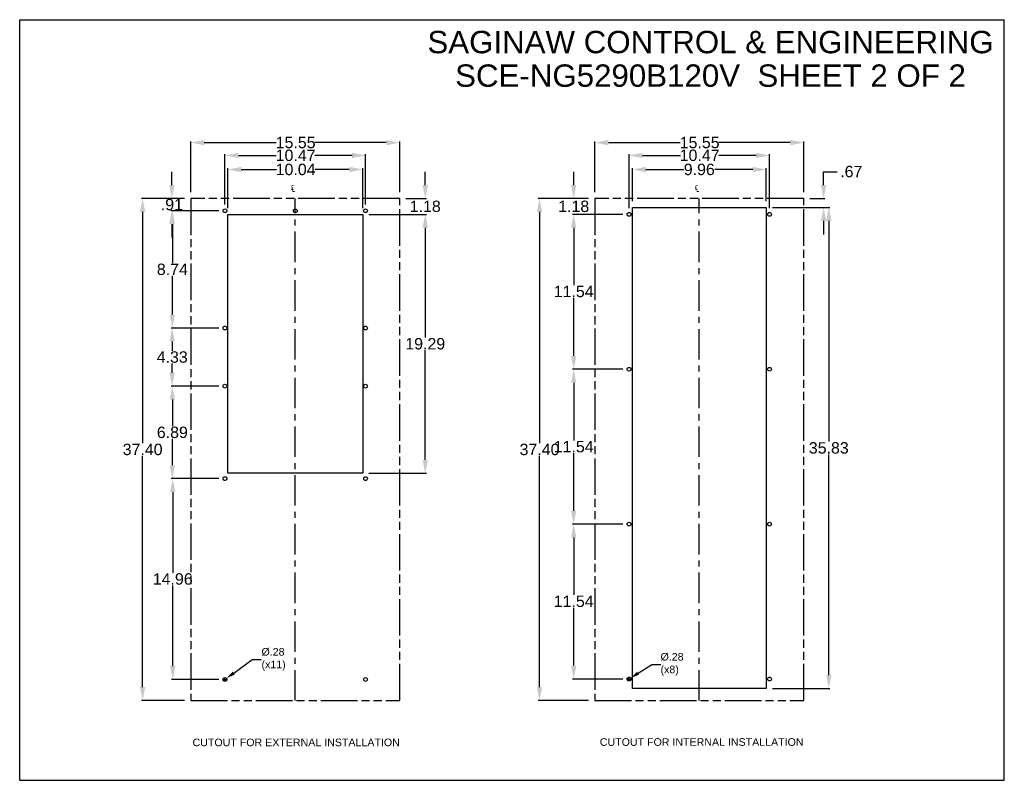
# Model space of a CAD drawing. Header units: inches. Extents: x 0 to 188, y 0 to 85.
# Tile 14 of 14: x 115 to 188, y 17 to 73. Entities that reach past the tile are written whole.
import ezdxf

# ---------------------------------------------------------------- set-up
doc = ezdxf.new("R2010")
doc.units = ezdxf.units.IN
doc.header["$LTSCALE"] = 6.05
doc.header["$MEASUREMENT"] = 0
doc.header["$PDMODE"] = 3
doc.header["$PDSIZE"] = 0.3125
doc.linetypes.add('CENTER', pattern=[0.6, 0.375, -0.075, 0.075, -0.075])
doc.linetypes.add('PHANTOM', pattern=[0.8, 0.45, -0.05, 0.1, -0.05, 0.1, -0.05])
doc.layers.get('0').update_dxf_attribs({"linetype": 'CONTINUOUS'})
doc.layers.get('Defpoints').update_dxf_attribs({"linetype": 'CONTINUOUS'})
for name, color, linetype in [('02___PRT_ALL_AXES', 7, 'CONTINUOUS'), ('DEFAULT_1', 7, 'CENTER'), ('DEFAULT_3', 7, 'PHANTOM')]:
    doc.layers.add(name, color=color, linetype=linetype)
doc.styles.get("Standard").update_dxf_attribs({"font": 'arial.ttf'})
doc.styles.add('TEXTSTYLE_1', font='gdt', dxfattribs={"width": 0.8})
doc.dimstyles.new('DIMSTYLE_1', dxfattribs={"dimtxt": 0.85, "dimasz": 1, "dimexe": 0.09, "dimexo": 0.07, "dimgap": 0.0425, "dimtad": 0, "dimtih": 1, "dimtoh": 1, "dimzin": 4, "dimdsep": 46, "dimtxsty": 'Standard', "dimblk": '_FILLED', "dimblk1": '_FILLED', "dimblk2": '_FILLED', "dimcen": 0.09, "dimazin": 1, "dimtfac": 1, "dimtofl": 0, "dimtmove": 0, "dimatfit": 3, "dimldrblk": '_FILLED', "dimfxl": 0, "dimtolj": 1, "dimtzin": 4, "dimarcsym": 0})
doc.dimstyles.new('DIMSTYLE_2', dxfattribs={"dimtxt": 0.566667, "dimasz": 0.666667, "dimexe": 0.09, "dimexo": 0.07, "dimgap": 0.09, "dimtad": 0, "dimtih": 1, "dimtoh": 1, "dimzin": 4, "dimdsep": 46, "dimtxsty": 'Standard', "dimblk": '_FILLED', "dimblk1": '_FILLED', "dimblk2": '_FILLED', "dimcen": 0.09, "dimazin": 1, "dimtfac": 1, "dimtofl": 0, "dimtmove": 0, "dimatfit": 1, "dimldrblk": '_FILLED', "dimfxl": 0, "dimtolj": 1, "dimtzin": 4, "dimarcsym": 0})

# ---------------------------------------------------------------- blocks, each defined once
blk = doc.blocks.new('_FILLED')
at = {"color": 0, "linetype": 'ByBlock'}
blk.add_solid([(0, 0), (-1, 0.2), (-1, -0.2)], dxfattribs=at)
blk = doc.blocks.new('*D28')
at = {"color": 0, "linetype": 'Continuous', "lineweight": -2}
for p, q in [((127.885, 60.315), (127.885, 64.104)), ((128.885, 64.014), (134.246, 64.014)), ((142.435, 64.014), (137.126, 64.014)), ((143.435, 60.315), (143.435, 64.104))]:
    blk.add_line(p, q, dxfattribs=at)
at = {"layer": 'Defpoints', "color": 0, "linetype": 'Continuous'}
for p in [(127.885, 64.014), (127.885, 60.245), (143.435, 60.245)]:
    blk.add_point(p, dxfattribs=at)
at = {"color": 0, "linetype": 'Continuous', "lineweight": -2, "rotation": 180}
blk.add_blockref('_FILLED', (127.885, 64.014), dxfattribs=at)
at = {"color": 0, "linetype": 'Continuous', "lineweight": -2}
blk.add_blockref('_FILLED', (143.435, 64.014), dxfattribs=at)
at = {"color": 0, "linetype": 'Continuous', "insert": (135.686, 64.448), "char_height": 0.85, "width": 1.98017, "attachment_point": 2}
blk.add_mtext('\\A1;15.55', dxfattribs=at)
blk = doc.blocks.new('*D29')
at = {"color": 0, "linetype": 'Continuous', "lineweight": -2}
for p, q in [((127.418, 59.848), (124.2, 59.848)), ((124.29, 58.848), (124.29, 41.622)), ((124.29, 23.448), (124.29, 40.668)), ((127.418, 22.448), (124.2, 22.448))]:
    blk.add_line(p, q, dxfattribs=at)
at = {"layer": 'Defpoints', "color": 0, "linetype": 'Continuous'}
for p in [(127.488, 59.848), (124.29, 22.448), (127.488, 22.448)]:
    blk.add_point(p, dxfattribs=at)
at = {"color": 0, "linetype": 'Continuous', "lineweight": -2}
for p, rotation in [((124.29, 59.848), 90), ((124.29, 22.448), 270)]:
    blk.add_blockref('_FILLED', p, dxfattribs=dict(at, rotation=rotation))
at = {"color": 0, "linetype": 'Continuous', "insert": (124.29, 41.58), "char_height": 0.85, "width": 1.98017, "attachment_point": 2}
blk.add_mtext('\\A1;37.40', dxfattribs=at)
blk = doc.blocks.new('*D30')
at = {"color": 0, "linetype": 'Continuous', "lineweight": -2}
for p, q in [((145.34, 60.848), (145.34, 61.848)), ((143.902, 59.848), (145.43, 59.848)), ((141.147, 58.668), (145.43, 58.668)), ((145.34, 57.668), (145.34, 56.668))]:
    blk.add_line(p, q, dxfattribs=at)
at = {"layer": 'Defpoints', "color": 0, "linetype": 'Continuous'}
for p in [(143.832, 59.848), (141.077, 58.668), (145.34, 58.668)]:
    blk.add_point(p, dxfattribs=at)
at = {"color": 0, "linetype": 'Continuous', "lineweight": -2}
for p, rotation in [((145.34, 59.848), 270), ((145.34, 58.668), 90)]:
    blk.add_blockref('_FILLED', p, dxfattribs=dict(at, rotation=rotation))
at = {"color": 0, "linetype": 'Continuous', "insert": (145.34, 59.692), "char_height": 0.85, "width": 1.5399, "attachment_point": 2}
blk.add_mtext('\\A1;1.18', dxfattribs=at)
blk = doc.blocks.new('*D31')
at = {"color": 0, "linetype": 'Continuous', "lineweight": -2}
for p, q in [((141.147, 58.668), (145.43, 58.668)), ((145.34, 57.668), (145.34, 49.497)), ((145.34, 40.378), (145.34, 48.544)), ((141.147, 39.378), (145.43, 39.378))]:
    blk.add_line(p, q, dxfattribs=at)
at = {"layer": 'Defpoints', "color": 0, "linetype": 'Continuous'}
for p in [(141.077, 58.668), (141.077, 39.378), (145.34, 39.378)]:
    blk.add_point(p, dxfattribs=at)
at = {"color": 0, "linetype": 'Continuous', "lineweight": -2}
for p, rotation in [((145.34, 58.668), 90), ((145.34, 39.378), 270)]:
    blk.add_blockref('_FILLED', p, dxfattribs=dict(at, rotation=rotation))
at = {"color": 0, "linetype": 'Continuous', "insert": (145.34, 49.454), "char_height": 0.85, "width": 1.98017, "attachment_point": 2}
blk.add_mtext('\\A1;19.29', dxfattribs=at)
blk = doc.blocks.new('*D32')
at = {"color": 0, "linetype": 'Continuous', "lineweight": -2}
for p, q in [((130.425, 59.405), (130.425, 63.148)), ((140.895, 59.405), (140.895, 63.148)), ((131.425, 63.058), (134.247, 63.058)), ((139.895, 63.058), (137.121, 63.058))]:
    blk.add_line(p, q, dxfattribs=at)
at = {"layer": 'Defpoints', "color": 0, "linetype": 'Continuous'}
for p in [(130.425, 63.058), (130.425, 59.335), (140.895, 59.335)]:
    blk.add_point(p, dxfattribs=at)
at = {"color": 0, "linetype": 'Continuous', "lineweight": -2, "rotation": 180}
blk.add_blockref('_FILLED', (130.425, 63.058), dxfattribs=at)
at = {"color": 0, "linetype": 'Continuous', "lineweight": -2}
blk.add_blockref('_FILLED', (140.895, 63.058), dxfattribs=at)
at = {"color": 0, "linetype": 'Continuous', "insert": (135.684, 63.492), "char_height": 0.85, "width": 1.98017, "attachment_point": 2}
blk.add_mtext('\\A1;10.47', dxfattribs=at)
blk = doc.blocks.new('*D33')
at = {"color": 0, "linetype": 'Continuous', "lineweight": -2}
for p, q in [((130.64, 59.135), (130.64, 62.098)), ((131.64, 62.008), (134.249, 62.008)), ((139.68, 62.008), (137.119, 62.008)), ((140.68, 59.135), (140.68, 62.098))]:
    blk.add_line(p, q, dxfattribs=at)
at = {"layer": 'Defpoints', "color": 0, "linetype": 'Continuous'}
for p in [(140.68, 62.008), (130.64, 59.065), (140.68, 59.065)]:
    blk.add_point(p, dxfattribs=at)
at = {"color": 0, "linetype": 'Continuous', "lineweight": -2, "rotation": 180}
blk.add_blockref('_FILLED', (130.64, 62.008), dxfattribs=at)
at = {"color": 0, "linetype": 'Continuous', "lineweight": -2}
blk.add_blockref('_FILLED', (140.68, 62.008), dxfattribs=at)
at = {"color": 0, "linetype": 'Continuous', "insert": (135.684, 62.442), "char_height": 0.85, "width": 1.98017, "attachment_point": 2}
blk.add_mtext('\\A1;10.04', dxfattribs=at)
blk = doc.blocks.new('*D34')
at = {"color": 0, "linetype": 'Continuous', "lineweight": -2}
for p, q in [((126.47, 60.848), (126.47, 61.848)), ((127.418, 59.848), (126.38, 59.848)), ((129.958, 58.938), (126.38, 58.938)), ((126.47, 57.938), (126.47, 56.938))]:
    blk.add_line(p, q, dxfattribs=at)
at = {"layer": 'Defpoints', "color": 0, "linetype": 'Continuous'}
for p in [(127.488, 59.848), (126.47, 58.938), (130.028, 58.938)]:
    blk.add_point(p, dxfattribs=at)
at = {"color": 0, "linetype": 'Continuous', "lineweight": -2}
for p, rotation in [((126.47, 59.848), 270), ((126.47, 58.938), 90)]:
    blk.add_blockref('_FILLED', p, dxfattribs=dict(at, rotation=rotation))
at = {"color": 0, "linetype": 'Continuous', "insert": (126.47, 59.827), "char_height": 0.85, "width": 1.09963, "attachment_point": 2}
blk.add_mtext('\\A1;.91', dxfattribs=at)
blk = doc.blocks.new('*D35')
at = {"color": 0, "linetype": 'Continuous', "lineweight": -2}
for p, q in [((129.958, 58.938), (126.415, 58.938)), ((126.505, 57.938), (126.505, 55.042)), ((126.505, 51.198), (126.505, 54.089)), ((129.958, 50.198), (126.415, 50.198))]:
    blk.add_line(p, q, dxfattribs=at)
at = {"layer": 'Defpoints', "color": 0, "linetype": 'Continuous'}
for p in [(130.028, 58.938), (126.505, 50.198), (130.028, 50.198)]:
    blk.add_point(p, dxfattribs=at)
at = {"color": 0, "linetype": 'Continuous', "lineweight": -2}
for p, rotation in [((126.505, 58.938), 90), ((126.505, 50.198), 270)]:
    blk.add_blockref('_FILLED', p, dxfattribs=dict(at, rotation=rotation))
at = {"color": 0, "linetype": 'Continuous', "insert": (126.505, 54.999), "char_height": 0.85, "width": 1.5399, "attachment_point": 2}
blk.add_mtext('\\A1;8.74', dxfattribs=at)
blk = doc.blocks.new('*D36')
at = {"color": 0, "linetype": 'Continuous', "lineweight": -2}
for p, q in [((129.958, 50.198), (126.404, 50.198)), ((126.494, 49.198), (126.494, 48.507)), ((126.494, 46.868), (126.494, 47.553)), ((129.958, 45.868), (126.404, 45.868))]:
    blk.add_line(p, q, dxfattribs=at)
at = {"layer": 'Defpoints', "color": 0, "linetype": 'Continuous'}
for p in [(130.028, 50.198), (126.494, 45.868), (130.028, 45.868)]:
    blk.add_point(p, dxfattribs=at)
at = {"color": 0, "linetype": 'Continuous', "lineweight": -2}
for p, rotation in [((126.494, 50.198), 90), ((126.494, 45.868), 270)]:
    blk.add_blockref('_FILLED', p, dxfattribs=dict(at, rotation=rotation))
at = {"color": 0, "linetype": 'Continuous', "insert": (126.494, 48.465), "char_height": 0.85, "width": 1.5399, "attachment_point": 2}
blk.add_mtext('\\A1;4.33', dxfattribs=at)
blk = doc.blocks.new('*D37')
at = {"color": 0, "linetype": 'Continuous', "lineweight": -2}
for p, q in [((129.958, 45.868), (126.414, 45.868)), ((126.504, 44.868), (126.504, 42.897)), ((126.504, 39.978), (126.504, 41.944)), ((129.958, 38.978), (126.414, 38.978))]:
    blk.add_line(p, q, dxfattribs=at)
at = {"layer": 'Defpoints', "color": 0, "linetype": 'Continuous'}
for p in [(130.028, 45.868), (126.504, 38.978), (130.028, 38.978)]:
    blk.add_point(p, dxfattribs=at)
at = {"color": 0, "linetype": 'Continuous', "lineweight": -2}
for p, rotation in [((126.504, 45.868), 90), ((126.504, 38.978), 270)]:
    blk.add_blockref('_FILLED', p, dxfattribs=dict(at, rotation=rotation))
at = {"color": 0, "linetype": 'Continuous', "insert": (126.504, 42.854), "char_height": 0.85, "width": 1.5399, "attachment_point": 2}
blk.add_mtext('\\A1;6.89', dxfattribs=at)
blk = doc.blocks.new('*D38')
at = {"color": 0, "linetype": 'Continuous', "lineweight": -2}
for p, q in [((129.958, 38.978), (126.442, 38.978)), ((126.532, 37.978), (126.532, 31.972)), ((126.532, 25.018), (126.532, 31.019)), ((129.958, 24.018), (126.442, 24.018))]:
    blk.add_line(p, q, dxfattribs=at)
at = {"layer": 'Defpoints', "color": 0, "linetype": 'Continuous'}
for p in [(130.028, 38.978), (126.532, 24.018), (130.028, 24.018)]:
    blk.add_point(p, dxfattribs=at)
at = {"color": 0, "linetype": 'Continuous', "lineweight": -2}
for p, rotation in [((126.532, 38.978), 90), ((126.532, 24.018), 270)]:
    blk.add_blockref('_FILLED', p, dxfattribs=dict(at, rotation=rotation))
at = {"color": 0, "linetype": 'Continuous', "insert": (126.532, 31.929), "char_height": 0.85, "width": 1.98017, "attachment_point": 2}
blk.add_mtext('\\A1;14.96', dxfattribs=at)
blk = doc.blocks.new('*D39')
at = {"color": 0, "linetype": 'Continuous', "lineweight": -2}
for p, q in [((131.075, 24.496), (132.452, 25.507)), ((132.452, 25.507), (133.118, 25.507)), ((130.335, 24.018), (130.515, 24.018)), ((130.425, 23.928), (130.425, 24.108))]:
    blk.add_line(p, q, dxfattribs=at)
at = {"layer": 'Defpoints', "color": 0, "linetype": 'Continuous'}
for p in [(130.312, 23.936), (130.538, 24.101)]:
    blk.add_point(p, dxfattribs=at)
at = {"color": 0, "linetype": 'Continuous', "lineweight": -2, "xscale": 0.6666666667, "yscale": 0.6666666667, "zscale": 0.6666666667, "rotation": 216.2944890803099}
blk.add_blockref('_FILLED', (130.538, 24.101), dxfattribs=at)
at = {"color": 0, "linetype": 'Continuous', "insert": (133.144, 26.361), "char_height": 0.5667, "width": 1.85518, "attachment_point": 1}
blk.add_mtext('\\A1;%%c.28\\P(x11)', dxfattribs=at)
blk = doc.blocks.new('*D40')
at = {"color": 0, "linetype": 'Continuous', "lineweight": -2}
for p, q in [((157.51, 59.848), (153.76, 59.848)), ((153.85, 58.848), (153.85, 41.622)), ((153.85, 23.448), (153.85, 40.668)), ((157.51, 22.448), (153.76, 22.448))]:
    blk.add_line(p, q, dxfattribs=at)
at = {"layer": 'Defpoints', "color": 0, "linetype": 'Continuous'}
for p in [(153.85, 59.848), (157.58, 59.848), (157.58, 22.448)]:
    blk.add_point(p, dxfattribs=at)
at = {"color": 0, "linetype": 'Continuous', "lineweight": -2}
for p, rotation in [((153.85, 59.848), 90), ((153.85, 22.448), 270)]:
    blk.add_blockref('_FILLED', p, dxfattribs=dict(at, rotation=rotation))
at = {"color": 0, "linetype": 'Continuous', "insert": (153.85, 41.58), "char_height": 0.85, "width": 1.98017, "attachment_point": 2}
blk.add_mtext('\\A1;37.40', dxfattribs=at)
blk = doc.blocks.new('*D41')
at = {"color": 0, "linetype": 'Continuous', "lineweight": -2}
for p, q in [((157.977, 60.315), (157.977, 64.104)), ((158.977, 64.014), (164.338, 64.014)), ((172.527, 64.014), (167.218, 64.014)), ((173.527, 60.315), (173.527, 64.104))]:
    blk.add_line(p, q, dxfattribs=at)
at = {"layer": 'Defpoints', "color": 0, "linetype": 'Continuous'}
for p in [(157.977, 64.014), (157.977, 60.245), (173.527, 60.245)]:
    blk.add_point(p, dxfattribs=at)
at = {"color": 0, "linetype": 'Continuous', "lineweight": -2, "rotation": 180}
blk.add_blockref('_FILLED', (157.977, 64.014), dxfattribs=at)
at = {"color": 0, "linetype": 'Continuous', "lineweight": -2}
blk.add_blockref('_FILLED', (173.527, 64.014), dxfattribs=at)
at = {"color": 0, "linetype": 'Continuous', "insert": (165.778, 64.448), "char_height": 0.85, "width": 1.98017, "attachment_point": 2}
blk.add_mtext('\\A1;15.55', dxfattribs=at)
blk = doc.blocks.new('*D42')
at = {"color": 0, "linetype": 'Continuous', "lineweight": -2}
for p, q in [((160.517, 59.135), (160.517, 63.148)), ((170.987, 59.135), (170.987, 63.148)), ((161.517, 63.058), (164.339, 63.058)), ((169.987, 63.058), (167.213, 63.058))]:
    blk.add_line(p, q, dxfattribs=at)
at = {"layer": 'Defpoints', "color": 0, "linetype": 'Continuous'}
for p in [(160.517, 63.058), (160.517, 59.065), (170.987, 59.065)]:
    blk.add_point(p, dxfattribs=at)
at = {"color": 0, "linetype": 'Continuous', "lineweight": -2, "rotation": 180}
blk.add_blockref('_FILLED', (160.517, 63.058), dxfattribs=at)
at = {"color": 0, "linetype": 'Continuous', "lineweight": -2}
blk.add_blockref('_FILLED', (170.987, 63.058), dxfattribs=at)
at = {"color": 0, "linetype": 'Continuous', "insert": (165.776, 63.492), "char_height": 0.85, "width": 1.98017, "attachment_point": 2}
blk.add_mtext('\\A1;10.47', dxfattribs=at)
blk = doc.blocks.new('*D43')
at = {"color": 0, "linetype": 'Continuous', "lineweight": -2}
for p, q in [((160.772, 59.645), (160.772, 62.098)), ((161.772, 62.008), (164.604, 62.008)), ((169.732, 62.008), (166.896, 62.008)), ((170.732, 59.645), (170.732, 62.098))]:
    blk.add_line(p, q, dxfattribs=at)
at = {"layer": 'Defpoints', "color": 0, "linetype": 'Continuous'}
for p in [(160.772, 62.008), (160.772, 59.575), (170.732, 59.575)]:
    blk.add_point(p, dxfattribs=at)
at = {"color": 0, "linetype": 'Continuous', "lineweight": -2, "rotation": 180}
blk.add_blockref('_FILLED', (160.772, 62.008), dxfattribs=at)
at = {"color": 0, "linetype": 'Continuous', "lineweight": -2}
blk.add_blockref('_FILLED', (170.732, 62.008), dxfattribs=at)
at = {"color": 0, "linetype": 'Continuous', "insert": (165.75, 62.442), "char_height": 0.85, "width": 1.5399, "attachment_point": 2}
blk.add_mtext('\\A1;9.96', dxfattribs=at)
blk = doc.blocks.new('*D44')
at = {"color": 0, "linetype": 'Continuous', "lineweight": -2}
for p, q in [((156.395, 60.848), (156.395, 61.848)), ((157.51, 59.848), (156.305, 59.848)), ((160.05, 58.668), (156.305, 58.668)), ((156.395, 57.668), (156.395, 56.668))]:
    blk.add_line(p, q, dxfattribs=at)
at = {"layer": 'Defpoints', "color": 0, "linetype": 'Continuous'}
for p in [(157.58, 59.848), (156.395, 58.668), (160.12, 58.668)]:
    blk.add_point(p, dxfattribs=at)
at = {"color": 0, "linetype": 'Continuous', "lineweight": -2}
for p, rotation in [((156.395, 59.848), 270), ((156.395, 58.668), 90)]:
    blk.add_blockref('_FILLED', p, dxfattribs=dict(at, rotation=rotation))
at = {"color": 0, "linetype": 'Continuous', "insert": (156.395, 59.692), "char_height": 0.85, "width": 1.5399, "attachment_point": 2}
blk.add_mtext('\\A1;1.18', dxfattribs=at)
blk = doc.blocks.new('*D45')
at = {"color": 0, "linetype": 'Continuous', "lineweight": -2}
for p, q in [((160.05, 58.668), (156.306, 58.668)), ((156.396, 57.668), (156.396, 53.392)), ((156.396, 48.128), (156.396, 52.439)), ((160.05, 47.128), (156.306, 47.128))]:
    blk.add_line(p, q, dxfattribs=at)
at = {"layer": 'Defpoints', "color": 0, "linetype": 'Continuous'}
for p in [(160.12, 58.668), (156.396, 47.128), (160.12, 47.128)]:
    blk.add_point(p, dxfattribs=at)
at = {"color": 0, "linetype": 'Continuous', "lineweight": -2}
for p, rotation in [((156.396, 58.668), 90), ((156.396, 47.128), 270)]:
    blk.add_blockref('_FILLED', p, dxfattribs=dict(at, rotation=rotation))
at = {"color": 0, "linetype": 'Continuous', "insert": (156.396, 53.35), "char_height": 0.85, "width": 1.98017, "attachment_point": 2}
blk.add_mtext('\\A1;11.54', dxfattribs=at)
blk = doc.blocks.new('*D46')
at = {"color": 0, "linetype": 'Continuous', "lineweight": -2}
for p, q in [((160.05, 47.128), (156.306, 47.128)), ((156.396, 46.128), (156.396, 41.832)), ((156.396, 36.588), (156.396, 40.879)), ((160.05, 35.588), (156.306, 35.588))]:
    blk.add_line(p, q, dxfattribs=at)
at = {"layer": 'Defpoints', "color": 0, "linetype": 'Continuous'}
for p in [(160.12, 47.128), (156.396, 35.588), (160.12, 35.588)]:
    blk.add_point(p, dxfattribs=at)
at = {"color": 0, "linetype": 'Continuous', "lineweight": -2}
for p, rotation in [((156.396, 47.128), 90), ((156.396, 35.588), 270)]:
    blk.add_blockref('_FILLED', p, dxfattribs=dict(at, rotation=rotation))
at = {"color": 0, "linetype": 'Continuous', "insert": (156.396, 41.789), "char_height": 0.85, "width": 1.98017, "attachment_point": 2}
blk.add_mtext('\\A1;11.54', dxfattribs=at)
blk = doc.blocks.new('*D47')
at = {"color": 0, "linetype": 'Continuous', "lineweight": -2}
for p, q in [((160.05, 35.588), (156.306, 35.588)), ((156.396, 34.588), (156.396, 30.312)), ((156.396, 25.048), (156.396, 29.359)), ((160.05, 24.048), (156.306, 24.048))]:
    blk.add_line(p, q, dxfattribs=at)
at = {"layer": 'Defpoints', "color": 0, "linetype": 'Continuous'}
for p in [(160.12, 35.588), (156.396, 24.048), (160.12, 24.048)]:
    blk.add_point(p, dxfattribs=at)
at = {"color": 0, "linetype": 'Continuous', "lineweight": -2}
for p, rotation in [((156.396, 35.588), 90), ((156.396, 24.048), 270)]:
    blk.add_blockref('_FILLED', p, dxfattribs=dict(at, rotation=rotation))
at = {"color": 0, "linetype": 'Continuous', "insert": (156.396, 30.27), "char_height": 0.85, "width": 1.98017, "attachment_point": 2}
blk.add_mtext('\\A1;11.54', dxfattribs=at)
blk = doc.blocks.new('*D48')
at = {"color": 0, "linetype": 'Continuous', "lineweight": -2}
for p, q in [((175.009, 60.848), (175.009, 61.848)), ((175.009, 61.848), (176.009, 61.848)), ((173.994, 59.848), (175.099, 59.848)), ((171.199, 59.178), (175.099, 59.178)), ((175.009, 58.178), (175.009, 57.178))]:
    blk.add_line(p, q, dxfattribs=at)
at = {"layer": 'Defpoints', "color": 0, "linetype": 'Continuous'}
for p in [(173.924, 59.848), (171.129, 59.178), (175.009, 59.178)]:
    blk.add_point(p, dxfattribs=at)
at = {"color": 0, "linetype": 'Continuous', "lineweight": -2}
for p, rotation in [((175.009, 59.848), 270), ((175.009, 59.178), 90)]:
    blk.add_blockref('_FILLED', p, dxfattribs=dict(at, rotation=rotation))
at = {"color": 0, "linetype": 'Continuous', "insert": (176.246, 62.282), "char_height": 0.85, "width": 1.09963, "attachment_point": 1}
blk.add_mtext('\\A1;.67', dxfattribs=at)
blk = doc.blocks.new('*D49')
at = {"color": 0, "linetype": 'Continuous', "lineweight": -2}
for p, q in [((171.199, 59.178), (175.485, 59.178)), ((175.395, 58.178), (175.395, 41.737)), ((175.395, 24.348), (175.395, 40.783)), ((171.199, 23.348), (175.485, 23.348))]:
    blk.add_line(p, q, dxfattribs=at)
at = {"layer": 'Defpoints', "color": 0, "linetype": 'Continuous'}
for p in [(171.129, 59.178), (171.129, 23.348), (175.395, 23.348)]:
    blk.add_point(p, dxfattribs=at)
at = {"color": 0, "linetype": 'Continuous', "lineweight": -2}
for p, rotation in [((175.395, 59.178), 90), ((175.395, 23.348), 270)]:
    blk.add_blockref('_FILLED', p, dxfattribs=dict(at, rotation=rotation))
at = {"color": 0, "linetype": 'Continuous', "insert": (175.395, 41.695), "char_height": 0.85, "width": 1.98017, "attachment_point": 2}
blk.add_mtext('\\A1;35.83', dxfattribs=at)
blk = doc.blocks.new('*D50')
at = {"color": 0, "linetype": 'Continuous', "lineweight": -2}
for p, q in [((161.195, 24.485), (162.21, 25.14)), ((162.21, 25.14), (162.877, 25.14)), ((160.427, 24.048), (160.607, 24.048)), ((160.517, 23.958), (160.517, 24.138))]:
    blk.add_line(p, q, dxfattribs=at)
at = {"layer": 'Defpoints', "color": 0, "linetype": 'Continuous'}
for p in [(160.399, 23.973), (160.635, 24.124)]:
    blk.add_point(p, dxfattribs=at)
at = {"color": 0, "linetype": 'Continuous', "lineweight": -2, "xscale": 0.6666666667, "yscale": 0.6666666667, "zscale": 0.6666666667, "rotation": 212.8041283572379}
blk.add_blockref('_FILLED', (160.635, 24.124), dxfattribs=at)
at = {"color": 0, "linetype": 'Continuous', "insert": (162.864, 25.994), "char_height": 0.5667, "width": 1.85518, "attachment_point": 1}
blk.add_mtext('\\A1;%%c.28\\P(x8)', dxfattribs=at)

msp = doc.modelspace()

# ---------------------------------------------------------------- linework, layer by layer
at = {"color": 7, "linetype": 'Continuous'}
for p, q in [((115.134, 16.505), (115.134, 73.171)), ((115.134, 73.171), (188.468, 73.171)), ((188.468, 16.505), (188.468, 73.171)), ((130.64, 39.378), (130.64, 58.668)), ((130.64, 58.668), (140.68, 58.668)), ((140.68, 58.668), (140.68, 39.378)), ((160.772, 23.348), (160.772, 59.178)), ((160.772, 59.178), (170.732, 59.178)), ((170.732, 59.178), (170.732, 23.348)), ((140.68, 39.378), (130.64, 39.378)), ((170.732, 23.348), (160.772, 23.348)), ((115.134, 16.505), (188.468, 16.505))]:
    msp.add_line(p, q, dxfattribs=at)
at = {"layer": '02___PRT_ALL_AXES', "color": 7, "linetype": 'Continuous'}
for centre in [(130.425, 58.938), (135.66, 58.938), (140.895, 58.938), (160.517, 58.668), (170.987, 58.668), (130.425, 50.198), (140.895, 50.198), (160.517, 47.128), (170.987, 47.128), (130.425, 45.868), (140.895, 45.868), (130.425, 38.978), (140.895, 38.978), (160.517, 35.588), (170.987, 35.588), (130.425, 24.018), (140.895, 24.018), (160.517, 24.048), (170.987, 24.048)]:
    msp.add_circle(centre, 0.14, dxfattribs=at)
at = {"layer": 'DEFAULT_1', "color": 7, "linetype": 'CENTER'}
for p, q in [((135.66, 22.448), (135.66, 59.848)), ((165.752, 22.448), (165.752, 59.848))]:
    msp.add_line(p, q, dxfattribs=at)
at = {"layer": 'DEFAULT_3', "color": 7, "linetype": 'PHANTOM'}
for p, q in [((127.885, 59.848), (127.885, 22.448)), ((143.435, 59.848), (127.885, 59.848)), ((143.435, 22.448), (143.435, 59.848)), ((157.977, 59.848), (157.977, 22.448)), ((173.527, 59.848), (157.977, 59.848)), ((173.527, 22.448), (173.527, 59.848)), ((127.885, 22.448), (143.435, 22.448)), ((157.977, 22.448), (173.527, 22.448))]:
    msp.add_line(p, q, dxfattribs=at)

# ---------------------------------------------------------------- texts
at = {"color": 2, "linetype": 'Continuous', "line_spacing_factor": 0.9}
for s, insert, char_height, width, attachment_point in [('SAGINAW CONTROL & ENGINEERING\\PSCE-NG5290B120V  SHEET 2 OF 2', (166.586, 72.338), 1.66667, 42.09418, 2), ('CUTOUT FOR EXTERNAL INSTALLATION', (128.01, 19.611), 0.56667, 15.40954, 1), ('CUTOUT FOR INTERNAL INSTALLATION', (158.342, 19.641), 0.56667, 15.14622, 1)]:
    msp.add_mtext(s, dxfattribs=dict(at, insert=insert, char_height=char_height, width=width, attachment_point=attachment_point))
at = {"color": 2, "linetype": 'Continuous', "char_height": 0.5667, "width": 0.89722, "attachment_point": 1, "line_spacing_factor": 0.9, "style": 'TEXTSTYLE_1'}
for insert in [(135.325, 60.968), (165.424, 60.963)]:
    msp.add_mtext('{\\fgdt;q}', dxfattribs=dict(at, insert=insert))

# ---------------------------------------------------------------- dimensions: what is measured, and where the dimension line sits
at = {"color": 2, "linetype": 'Continuous'}
for base, p1, p2, angle, picture, middle in [((127.885, 64.014), (143.435, 60.245), (127.885, 60.245), 180, '*D28', (135.686, 64.014)), ((157.977, 64.014), (173.527, 60.245), (157.977, 60.245), 180, '*D41', (165.778, 64.014)), ((130.425, 63.058), (140.895, 59.335), (130.425, 59.335), 180, '*D32', (135.684, 63.058)), ((160.517, 63.058), (170.987, 59.065), (160.517, 59.065), 180, '*D42', (165.776, 63.058)), ((160.772, 62.008), (170.732, 59.575), (160.772, 59.575), 180, '*D43', (165.75, 62.008)), ((126.47, 58.938), (127.488, 59.848), (130.028, 58.938), 270, '*D34', (126.47, 59.393)), ((145.34, 58.668), (143.832, 59.848), (141.077, 58.668), 270, '*D30', (145.34, 59.258)), ((156.395, 58.668), (157.58, 59.848), (160.12, 58.668), 270, '*D44', (156.395, 59.258)), ((175.009, 59.178), (173.924, 59.848), (171.129, 59.178), 270, '*D48', (176.796, 61.848)), ((124.29, 22.448), (127.488, 59.848), (127.488, 22.448), 270, '*D29', (124.29, 41.145)), ((153.85, 59.848), (157.58, 22.448), (157.58, 59.848), 90, '*D40', (153.85, 41.145)), ((126.505, 50.198), (130.028, 58.938), (130.028, 50.198), 270, '*D35', (126.505, 54.565)), ((145.34, 39.378), (141.077, 58.668), (141.077, 39.378), 270, '*D31', (145.34, 49.02)), ((156.396, 47.128), (160.12, 58.668), (160.12, 47.128), 270, '*D45', (156.396, 52.916)), ((175.395, 23.348), (171.129, 59.178), (171.129, 23.348), 270, '*D49', (175.395, 41.26)), ((126.494, 45.868), (130.028, 50.198), (130.028, 45.868), 270, '*D36', (126.494, 48.03)), ((156.396, 35.588), (160.12, 47.128), (160.12, 35.588), 270, '*D46', (156.396, 41.355)), ((126.504, 38.978), (130.028, 45.868), (130.028, 38.978), 270, '*D37', (126.504, 42.42)), ((126.532, 24.018), (130.028, 38.978), (130.028, 24.018), 270, '*D38', (126.532, 31.495)), ((156.396, 24.048), (160.12, 35.588), (160.12, 24.048), 270, '*D47', (156.396, 29.836))]:
    dim = msp.add_linear_dim(base=base, p1=p1, p2=p2, angle=angle, dimstyle='DIMSTYLE_1', dxfattribs=at)
    dim.commit()
    dim.dimension.update_dxf_attribs({"geometry": picture, "text_midpoint": middle, "dimtype": 160})
dim = msp.add_linear_dim(base=(140.68, 62.008), p1=(130.64, 59.065), p2=(140.68, 59.065), dimstyle='DIMSTYLE_1', dxfattribs=at)
dim.commit()
dim.dimension.update_dxf_attribs({"geometry": '*D33', "text_midpoint": (135.684, 62.008), "dimtype": 160})
for p1, p2, text, picture, middle in [((130.312, 23.936), (130.538, 24.101), '%%c<>\\P(x11)', '*D39', (134.072, 25.507)), ((160.399, 23.973), (160.635, 24.124), '%%c<>\\P(x8)', '*D50', (163.792, 25.14))]:
    dim = msp.add_diameter_dim_2p(p1=p1, p2=p2, text=text, dimstyle='DIMSTYLE_2', override={"dimpost": '<>'}, dxfattribs=at)
    dim.commit()
    dim.dimension.update_dxf_attribs({"geometry": picture, "text_midpoint": middle, "dimtype": 163})

doc.saveas('drawing.dxf')
